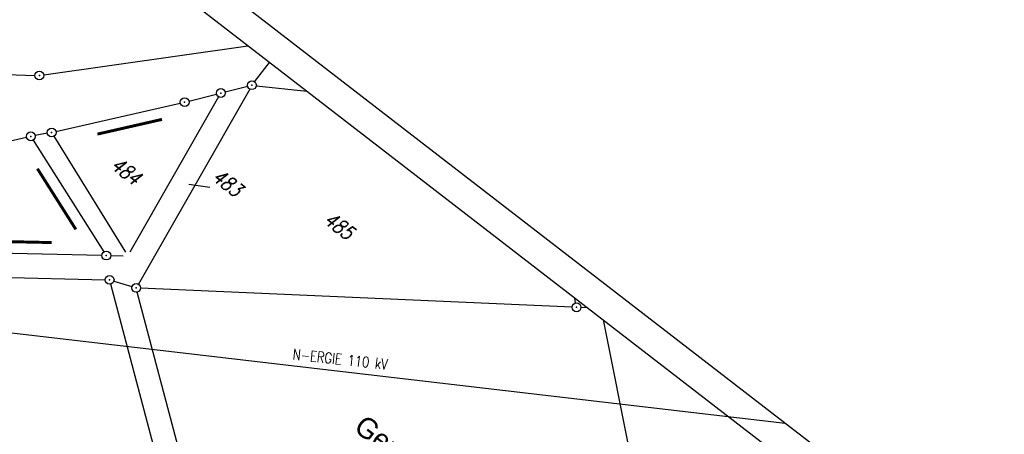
# Model space of a CAD drawing. Extents: x 449544 to 450624, y 436205 to 437134.
# Tile 113 of 114: x 450205 to 450372, y 436661 to 436731. Entities that reach past the tile are written whole.
import ezdxf

# ---------------------------------------------------------------- set-up
doc = ezdxf.new("R2010")
doc.units = 0
doc.header["$LTSCALE"] = 2
doc.header["$MEASUREMENT"] = 0
doc.linetypes.add('AUSGEZOGEN', pattern=[0])
doc.linetypes.add('GEMARKBAB', pattern=[3.7, 2, -0.5, 0.1, -0.5, 0.1, -0.5])
doc.layers.get('0').update_dxf_attribs({"linetype": 'AUSGEZOGEN'})
for name, color, linetype in [('214-FLSTNR', 8, 'AUSGEZOGEN'), ('214-GEMARKGRZ', 7, 'GEMARKBAB'), ('214-GRENZL', 8, 'AUSGEZOGEN'), ('214-GRENZP', 8, 'AUSGEZOGEN'), ('FBRTOP', 250, 'AUSGEZOGEN'), ('Planeinteilung', 250, 'CONTINUOUS'), ('RAHMEN', 7, 'AUSGEZOGEN'), ('SCHRIFT', 7, 'AUSGEZOGEN'), ('STROMLTG', 4, 'AUSGEZOGEN')]:
    doc.layers.add(name, color=color, linetype=linetype)
doc.styles.add('ROMANS', font='romans.shx', dxfattribs={"width": 0.8})
doc.styles.add('UNIR-H', font='unir_h.shx', dxfattribs={"width": 0.8})

# ---------------------------------------------------------------- blocks, each defined once
blk = doc.blocks.new('1135297')
blk.add_line((1135, 297), (0, 297))
at = {"layer": 'RAHMEN'}
blk.add_line((950, 292), (25, 292), dxfattribs=at)
blk = doc.blocks.new('GST')
at = {"color": 0}
blk.add_circle((0, 0), 0.75, dxfattribs=at)
blk.add_point((0, 0), dxfattribs=at)

msp = doc.modelspace()

# ---------------------------------------------------------------- linework, layer by layer
at = {"layer": '214-FLSTNR'}
msp.add_line((450233.66, 436703.52), (450237.22, 436702.99), dxfattribs=at)
at = {"layer": '214-GEMARKGRZ', "const_width": 0.5, "flags": 128}
for points in [[(450218.14, 436712), (450229.11, 436714.5)], [(450207.94, 436706.13), (450214.48, 436695.8)], [(450210.35, 436693.57), (450191.91, 436693.97)]]:
    msp.add_lwpolyline(points, dxfattribs=at)
at = {"layer": '214-GRENZL'}
for p, q in [((450209.02, 436722.07), (450243.68, 436727.03)), ((450181.16, 436722.74), (450207.52, 436721.98)), ((450244.86, 436720.91), (450247.36, 436724.19)), ((450244.03, 436719.66), (450225.1, 436686.52)), ((450239.84, 436719.17), (450243.68, 436720.13)), ((450245.15, 436720.23), (450253.73, 436719.28)), ((450238.74, 436718.33), (450223.65, 436691.93)), ((450233.69, 436717.62), (450238.39, 436718.8)), ((450211.09, 436712.44), (450232.23, 436717.27)), ((450198.05, 436709.68), (450206.1, 436711.46)), ((450207.23, 436710.99), (450219.25, 436692)), ((450209.63, 436712.14), (450207.57, 436711.76)), ((450210.76, 436711.63), (450222.89, 436691.92)), ((450218.9, 436691.38), (450152.31, 436692.83)), ((450220.4, 436691.35), (450222.53, 436691.3)), ((450192.4, 436687.9), (450219.46, 436687.26)), ((450241.09, 436608.59), (450220.4, 436686.52)), ((450220.93, 436687.03), (450224.01, 436686.09)), ((450298.82, 436682.61), (450225.47, 436685.84)), ((450233.89, 436651.31), (450224.91, 436685.15)), ((450299.42, 436683.31), (450299.26, 436684.14)), ((450299.42, 436683.31), (450299.26, 436684.14)), ((450301.39, 436682.49), (450300.32, 436682.54)), ((450304.07, 436680.42), (450311.23, 436644.98))]:
    msp.add_line(p, q, dxfattribs=at)
at = {"layer": 'FBRTOP', "const_width": 0.5}
msp.add_lwpolyline([(450227.83, 436575.91, 0.000077), (450230.1, 436574.14, 0.000747), (450230.34, 436573.96, 0.000014), (450251.97, 436557.29, 0.000391), (450252.77, 436556.68, 0.000261), (450258.31, 436552.43, -0.000213), (450265.1, 436547.22, -0.000415), (450274.58, 436539.93, -0.002254), (450276.3, 436538.59, -0.000448), (450276.99, 436538.05, 0.000243), (450278.26, 436537.05, 0.000287), (450284.45, 436532.19, 0.000586)], format="xyb", dxfattribs=at)
at = {"layer": 'STROMLTG'}
msp.add_line((450335.03, 436662.85), (449908.62, 436712.56), dxfattribs=at)

# ---------------------------------------------------------------- block references
at = {"layer": '214-GRENZP', "rotation": 322.3368156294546}
for p in [(450208.27, 436721.96), (450244.4, 436720.31), (450239.11, 436718.98), (450232.96, 436717.43), (450206.83, 436711.62), (450210.36, 436712.27), (450219.65, 436691.36), (450220.21, 436687.24), (450224.72, 436685.87), (450299.57, 436682.57)]:
    msp.add_blockref('GST', p, dxfattribs=at)
at = {"layer": 'Planeinteilung', "linetype": 'Continuous', "rotation": 322.3369009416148}
msp.add_blockref('1135297', (449543.73, 436898.45), dxfattribs=at)

# ---------------------------------------------------------------- texts
at = {"layer": '214-FLSTNR', "style": 'ROMANS', "oblique": 15, "width": 0.8}
for s, p in [('484', (450220.2, 436706.33)), ('483', (450237.42, 436704.34)), ('485', (450256.4, 436697.05))]:
    msp.add_text(s, height=2.5, rotation=322.3368, dxfattribs=at).set_placement(p)
at = {"layer": 'SCHRIFT', "style": 'UNIR-H'}
msp.add_text('Gemarkung: Hausen', height=3.5, rotation=322.3368, dxfattribs=at).set_placement((450261.52, 436661.74))
at = {"layer": 'STROMLTG', "style": 'ROMANS', "width": 0.8}
msp.add_text('N-ERGIE 110 kV', height=1.8, rotation=353.7454, dxfattribs=at).set_placement((450251.25, 436673.73))

doc.saveas('drawing.dxf')
